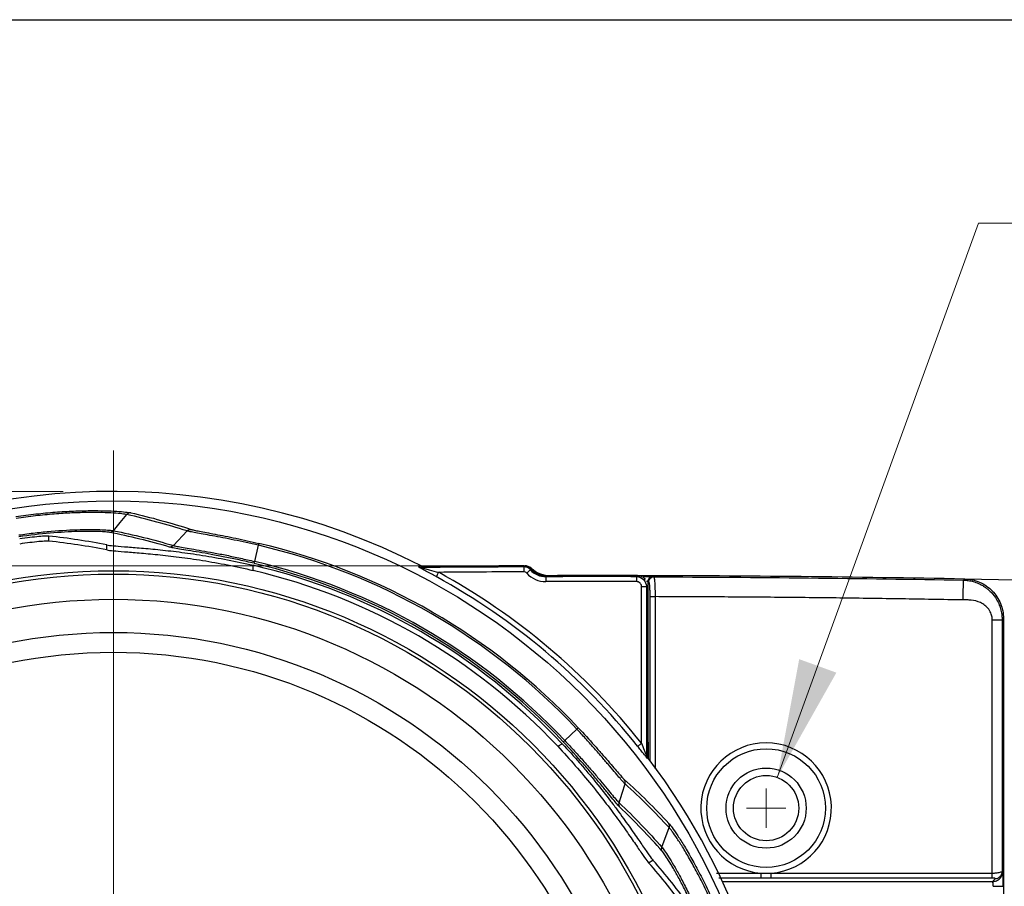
# Model space of a CAD drawing. Header units: millimetres. Extents: x 10 to 272, y 7 to 208.
# Tile 17 of 33: x 65 to 90, y 186 to 208. Entities that reach past the tile are written whole.
import ezdxf

# ---------------------------------------------------------------- set-up
doc = ezdxf.new("R2010")
doc.units = ezdxf.units.MM
doc.header["$PDSIZE"] = -1
doc.styles.add('SLDTEXTSTYLE3', font='TXT', dxfattribs={"width": 0.75})
doc.dimstyles.new('SLDDIMSTYLE0', dxfattribs={"dimtxt": 1.905, "dimasz": 3, "dimexe": 0, "dimexo": 0.0625, "dimgap": 0.47625, "dimtad": 0, "dimtih": 1, "dimtoh": 1, "dimdec": 1, "dimlfac": 2, "dimrnd": 1e-09, "dimzin": 12, "dimdsep": 46, "dimtxsty": 'SLDTEXTSTYLE3', "dimsah": 1, "dimcen": 0.09, "dimadec": 0, "dimazin": 3, "dimtfac": 1, "dimtdec": 1, "dimtofl": 0, "dimtmove": 0, "dimatfit": 3, "dimfxl": 1, "dimfrac": 2, "dimtolj": 1, "dimtzin": 12, "dimarcsym": 0})
doc.dimstyles.new('SLDDIMSTYLE2', dxfattribs={"dimtxt": 1.905, "dimasz": 3, "dimexe": 0, "dimexo": 0.0625, "dimgap": 0.47625, "dimtad": 0, "dimtih": 1, "dimtoh": 1, "dimdec": 1, "dimlfac": 2, "dimrnd": 1e-09, "dimzin": 4, "dimdsep": 46, "dimtxsty": 'SLDTEXTSTYLE3', "dimsah": 1, "dimcen": 0.09, "dimadec": 0, "dimazin": 1, "dimtfac": 1, "dimtdec": 1, "dimtofl": 0, "dimtmove": 0, "dimatfit": 3, "dimfxl": 1, "dimfrac": 2, "dimtolj": 1, "dimtzin": 12, "dimarcsym": 0})
doc.dimstyles.new('SLDDIMSTYLE3', dxfattribs={"dimtxt": 1.905, "dimasz": 3, "dimexe": 0, "dimexo": 0.0625, "dimgap": 0.47625, "dimtad": 0, "dimtih": 1, "dimtoh": 1, "dimdec": 1, "dimlfac": 2, "dimrnd": 1e-09, "dimzin": 12, "dimdsep": 46, "dimtxsty": 'SLDTEXTSTYLE3', "dimsah": 1, "dimcen": 0, "dimadec": 0, "dimazin": 3, "dimtfac": 1, "dimtdec": 1, "dimtofl": 0, "dimtmove": 0, "dimatfit": 3, "dimfxl": 1, "dimfrac": 2, "dimtolj": 1, "dimtzin": 12, "dimarcsym": 0})

# ---------------------------------------------------------------- blocks, each defined once
blk = doc.blocks.new('_D_7')
at = {"color": 7, "linetype": 'Continuous', "lineweight": 18}
for p, q in [((66.296, 195.767), (28.847, 195.767)), ((32.022, 195.767), (32.022, 184.948)), ((32.022, 184.561), (31.442, 184.561)), ((31.442, 184.561), (31.442, 181.537)), ((36.949, 184.561), (37.529, 184.561)), ((37.529, 184.561), (37.529, 181.537)), ((31.442, 181.537), (32.022, 181.537)), ((37.529, 181.537), (36.949, 181.537)), ((32.022, 161.754), (32.022, 181.15)), ((66.296, 161.754), (28.847, 161.754))]:
    blk.add_line(p, q, dxfattribs=at)
for points in [[(32.022, 195.767), (31.522, 192.767), (32.522, 192.767)], [(32.022, 161.754), (32.522, 164.754), (31.522, 164.754)]]:
    blk.add_solid(points, dxfattribs=at)
at = {"color": 7, "linetype": 'Continuous', "lineweight": 18, "char_height": 1.905, "attachment_point": 1, "style": 'SLDTEXTSTYLE3'}
for s, insert in [('68.0', (25.935, 183.993)), ('2.68', (32.022, 183.993))]:
    blk.add_mtext(s, dxfattribs=dict(at, insert=insert))
blk = doc.blocks.new('_D_8')
at = {"color": 7, "linetype": 'Continuous', "lineweight": 18}
for p, q in [((76.67, 193.885), (36.468, 193.885)), ((39.643, 193.885), (39.643, 178.496)), ((39.643, 178.109), (39.063, 178.109)), ((39.063, 178.109), (39.063, 175.085)), ((44.57, 178.109), (45.15, 178.109)), ((45.15, 178.109), (45.15, 175.085)), ((39.063, 175.085), (39.643, 175.085)), ((45.15, 175.085), (44.57, 175.085)), ((39.643, 163.636), (39.643, 174.698)), ((76.67, 163.636), (36.468, 163.636))]:
    blk.add_line(p, q, dxfattribs=at)
for points in [[(39.643, 193.885), (39.143, 190.885), (40.143, 190.885)], [(39.643, 163.636), (40.143, 166.636), (39.143, 166.636)]]:
    blk.add_solid(points, dxfattribs=at)
at = {"color": 7, "linetype": 'Continuous', "lineweight": 18, "char_height": 1.905, "attachment_point": 1, "style": 'SLDTEXTSTYLE3'}
for s, insert in [('60.5', (33.556, 177.54)), ('2.38', (39.643, 177.54))]:
    blk.add_mtext(s, dxfattribs=dict(at, insert=insert))
blk = doc.blocks.new('SW_SYMBOL_HOLE_DEPTH')
at = {"color": 0, "linetype": 'Continuous', "lineweight": 18}
for p, q in [((0, 875), (800, 875)), ((400, 875), (400, 75)), ((100, 555), (400, 75)), ((700, 555), (400, 75))]:
    blk.add_line(p, q, dxfattribs=at)
blk = doc.blocks.new('_D_12')
at = {"color": 7, "linetype": 'Continuous', "lineweight": 18}
for p, q in [((84.348, 188.536), (89.435, 202.545)), ((89.435, 202.545), (91.812, 202.545))]:
    blk.add_line(p, q, dxfattribs=at)
blk.add_solid([(84.348, 188.536), (85.842, 191.185), (84.902, 191.526)], dxfattribs=at)
at = {"color": 7, "linetype": 'Continuous', "lineweight": 18, "xscale": 0.0024333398, "yscale": 0.0024333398, "zscale": 0.0024333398}
blk.add_blockref('SW_SYMBOL_HOLE_DEPTH', (104.983, 201.282), dxfattribs=at)
at = {"color": 7, "linetype": 'Continuous', "lineweight": 18, "char_height": 1.905, "attachment_point": 1, "style": 'SLDTEXTSTYLE3'}
for s, insert in [('3.0[.12]', (107.705, 203.503)), ('2X M4X0.7', (91.812, 203.503))]:
    blk.add_mtext(s, dxfattribs=dict(at, insert=insert))
blk = doc.blocks.new('SW_CENTERMARKSYMBOL_0')
at = {"color": 0, "linetype": 'Continuous', "lineweight": 0}
blk.add_line((0, 2.54), (0, 18.037), dxfattribs=at)
blk = doc.blocks.new('SW_CENTERMARKSYMBOL_1')
at = {"color": 0, "linetype": 'Continuous', "lineweight": 0}
for q in [(0, 0.5), (-0.5, 0), (0, -0.5), (0.5, 0)]:
    blk.add_line((0, 0), q, dxfattribs=at)

msp = doc.modelspace()

# ---------------------------------------------------------------- linework, layer by layer
at = {"color": 7, "linetype": 'Continuous', "lineweight": 25}
for p, q in [((10.088, 207.692), (270.088, 207.692)), ((69.084, 194.399), (69.427, 194.768)), ((65.937, 194.509), (65.937, 194.637)), ((67.4, 194.287), (67.4, 194.414)), ((71.138, 193.995), (71.234, 194.406)), ((71.098, 193.769), (71.098, 193.899)), ((75.286, 193.856), (75.347, 193.883)), ((75.405, 193.869), (75.344, 193.843)), ((77.94, 193.859), (77.94, 193.885)), ((78.108, 193.785), (78.127, 193.802)), ((78.5, 193.611), (78.5, 193.637)), ((81.102, 193.481), (81.076, 193.487)), ((81.201, 193.612), (81.227, 193.606)), ((89.055, 193.523), (89.085, 193.552)), ((90.364, 193.527), (89.085, 193.552)), ((80.915, 189.402), (80.915, 193.362)), ((80.915, 193.362), (81.04, 193.362)), ((81.04, 193.362), (81.04, 189.094)), ((89.782, 186.115), (89.782, 192.519)), ((90.032, 192.519), (90.032, 186.155)), ((90.066, 192.553), (90.066, 164.968)), ((78.974, 189.47), (79.282, 189.759)), ((81.065, 189.502), (81.049, 189.435)), ((81.049, 189.435), (81.049, 189.112)), ((81.049, 189.435), (81.083, 189.41)), ((81.068, 189.5), (81.083, 189.41)), ((78.798, 189.324), (78.911, 189.389)), ((81.083, 189.41), (81.083, 189.025)), ((81.04, 189.094), (81.049, 189.112)), ((81.083, 189.025), (81.075, 189.036)), ((81.432, 186.771), (81.616, 187.266)), ((81.096, 186.38), (81.206, 186.443)), ((84.194, 185.991), (83.939, 185.991)), ((84.194, 186.115), (89.782, 186.115)), ((89.782, 185.991), (84.194, 185.991))]:
    msp.add_line(p, q, dxfattribs=at)
at = {"color": 8, "linetype": 'Continuous', "lineweight": 25}
for p, q in [((81.076, 193.487), (81.076, 189.45)), ((81.134, 188.946), (81.134, 193.106)), ((81.259, 193.106), (81.259, 188.753)), ((82.815, 186.115), (83.939, 186.115)), ((83.939, 185.991), (82.871, 185.991)), ((82.96, 185.908), (89.796, 185.908))]:
    msp.add_line(p, q, dxfattribs=at)
at = {"color": 7, "linetype": 'Continuous', "lineweight": 25, "flags": 128}
for points in [[(67.571, 194.774), (67.74, 194.978), (67.908, 195.181)], [(75.728, 193.612), (75.73, 193.615), (75.733, 193.621), (75.739, 193.632), (75.747, 193.645), (75.756, 193.662), (75.766, 193.68), (75.777, 193.701), (75.788, 193.721)], [(77.94, 193.859), (77.94, 193.856), (77.94, 193.849), (77.94, 193.837), (77.94, 193.822), (77.94, 193.803), (77.941, 193.781), (77.941, 193.758), (77.941, 193.734)], [(78.108, 193.785), (78.106, 193.783), (78.1, 193.778), (78.092, 193.77), (78.08, 193.76), (78.066, 193.747), (78.05, 193.733), (78.033, 193.717), (78.015, 193.701)], [(78.5, 193.611), (78.5, 193.608), (78.5, 193.601), (78.5, 193.589), (78.5, 193.574), (78.5, 193.555), (78.5, 193.533), (78.5, 193.51), (78.5, 193.486)], [(80.791, 193.612), (80.798, 193.618), (80.817, 193.637)], [(80.791, 193.612), (80.791, 193.609), (80.791, 193.602), (80.791, 193.59), (80.791, 193.574), (80.791, 193.555), (80.791, 193.534), (80.791, 193.511), (80.791, 193.487)], [(90.066, 192.553), (90.047, 192.534), (90.032, 192.519)], [(80.818, 189.324), (80.82, 189.326), (80.826, 189.33), (80.835, 189.338), (80.848, 189.347), (80.862, 189.359), (80.879, 189.372), (80.897, 189.387), (80.915, 189.402)], [(81.075, 189.036), (81.07, 189.027), (81.066, 189.019)], [(80.351, 187.894), (80.425, 188.136), (80.499, 188.375)]]:
    msp.add_lwpolyline(points, dxfattribs=at)
at = {"color": 8, "linetype": 'Continuous', "lineweight": 25, "flags": 128}
for points in [[(80.952, 193.616), (80.952, 193.613), (80.952, 193.606), (80.952, 193.596)], [(81.065, 193.386), (81.052, 193.374), (81.04, 193.362)]]:
    msp.add_lwpolyline(points, dxfattribs=at)
at = {"color": 7, "linetype": 'Continuous', "lineweight": 25}
for centre, radius in [((67.566, 178.76), 16.767), ((67.566, 178.76), 15.003), ((67.566, 178.76), 14.916), ((67.566, 178.76), 14.279), ((67.566, 178.76), 13.441), ((67.566, 178.76), 12.941), ((84.066, 187.76), 1.5), ((84.066, 187.76), 1.012), ((84.066, 187.76), 0.825)]:
    msp.add_circle(centre, radius, dxfattribs=at)
for centre, radius, start, end in [((67.566, 178.76), 17.007, 62.7738, 120.1206), ((67.566, 178.76), 16.069, 43.1935, 76.8065), ((67.566, 178.76), 16.117, 43.1946, 76.8065), ((67.566, 178.76), 15.545, 43.1332, 76.8668), ((67.566, 178.76), 15.599, 43.1935, 76.8178), ((67.566, 178.76), 15.647, 43.1935, 76.8065), ((67.566, 178.76), 15.418, 43.2433, 76.7567), ((75.343, 193.968), 0.125, 242.857, 270.4661), ((79.816, -306.112), 499.974, 90.21499, 90.51257), ((79.816, -306.112), 500, 90.21499, 90.50547), ((79.816, -306.112), 499.849, 90.21499, 90.46171), ((67.566, 178.76), 17.072, 38.5596, 61.2083), ((77.941, 193.635), 0.25, 41.9933, 90.215), ((77.941, 193.635), 0.224, 41.9933, 90.215), ((77.941, 193.635), 0.0992, 41.9933, 90.215), ((77.965, 193.635), 0.25, 48.7648, 90.2123), ((78.498, 194.137), 0.651, 221.9933, 270.1509), ((78.498, 194.137), 0.526, 221.9933, 270.1509), ((78.498, 194.137), 0.5, 221.9933, 270.1509), ((78.624, 194.387), 0.75, 228.7648, 270.1365), ((67.566, 178.76), 16.947, 38.5596, 61.2083), ((79.816, -306.112), 499.75, 89.88529, 90.15093), ((79.816, -306.112), 499.724, 89.88824, 90.15093), ((79.816, -306.112), 499.599, 89.88824, 90.15093), ((79.816, -306.112), 499.75, 88.93729, 89.88529), ((84.066, 187.76), 1.65, 274.4353, 265.5647), ((81.165, 189.094), 0.125, 180.0396, 217.2694), ((67.566, 178.76), 16.973, 322.7878, 37.2122)]:
    msp.add_arc(centre, radius, start, end, dxfattribs=at)
for centre, major_axis, start_param, end_param in [((64.158, 178.76), (16.331, 0), 1.37098, 1.461675), ((64.186, 178.76), (16.198, 0), 1.371065, 1.462498), ((69.27, 175.809), (-8.166, 14.143), 4.82151, 4.912205), ((69.256, 175.833), (-8.099, 14.028), 4.820687, 4.91212)]:
    msp.add_ellipse(centre, major_axis=major_axis, ratio=0.977984, start_param=start_param, end_param=end_param, dxfattribs=at)
for points, knots in [([(65.102, 195.13), (65.271, 195.155), (65.441, 195.178), (65.773, 195.215), (65.936, 195.231), (66.255, 195.255), (66.412, 195.264), (66.709, 195.277), (66.85, 195.28), (67.114, 195.282), (67.239, 195.281), (67.462, 195.275), (67.562, 195.27), (67.738, 195.259), (67.812, 195.253), (67.931, 195.239), (67.976, 195.233), (68.005, 195.226)], [0, 0, 0, 0, 0.125, 0.125, 0.25, 0.25, 0.375, 0.375, 0.5, 0.5, 0.625, 0.625, 0.75, 0.75, 0.875, 0.875, 1, 1, 1, 1]), ([(67.908, 195.181), (67.894, 195.184), (67.876, 195.187), (67.833, 195.194), (67.808, 195.197), (67.723, 195.206), (67.651, 195.213), (67.482, 195.223), (67.386, 195.227), (67.171, 195.232), (67.051, 195.233), (66.795, 195.231), (66.66, 195.228), (66.374, 195.215), (66.222, 195.206), (65.914, 195.181), (65.757, 195.166), (65.516, 195.138), (65.435, 195.128), (65.272, 195.106), (65.189, 195.095), (65.109, 195.082)], [0, 0, 0, 0, 0.0625, 0.0625, 0.125, 0.125, 0.25, 0.25, 0.375, 0.375, 0.5, 0.5, 0.625, 0.625, 0.75, 0.75, 0.875, 0.875, 0.9375, 0.9375, 1, 1, 1, 1]), ([(65.172, 194.665), (65.241, 194.675), (65.312, 194.685), (65.451, 194.703), (65.52, 194.712), (65.726, 194.736), (65.861, 194.749), (66.261, 194.783), (66.506, 194.795), (66.836, 194.803), (66.937, 194.804), (67.121, 194.803), (67.203, 194.801), (67.349, 194.795), (67.41, 194.792), (67.484, 194.785), (67.505, 194.783), (67.543, 194.779), (67.558, 194.776), (67.571, 194.774)], [0, 0, 0, 0, 0.0625, 0.0625, 0.125, 0.125, 0.25, 0.25, 0.5, 0.5, 0.625, 0.625, 0.75, 0.75, 0.875, 0.875, 0.9375, 0.9375, 1, 1, 1, 1]), ([(67.477, 194.729), (67.453, 194.734), (67.417, 194.738), (67.323, 194.746), (67.265, 194.749), (67.126, 194.754), (67.047, 194.755), (66.871, 194.756), (66.773, 194.755), (66.457, 194.746), (66.222, 194.733), (65.711, 194.689), (65.447, 194.658), (65.177, 194.617)], [0, 0, 0, 0, 0.125, 0.125, 0.25, 0.25, 0.375, 0.375, 0.5, 0.5, 0.75, 0.75, 1, 1, 1, 1]), ([(65.937, 194.637), (65.922, 194.639), (65.893, 194.639), (65.805, 194.634), (65.748, 194.631), (65.613, 194.618), (65.536, 194.61), (65.371, 194.591), (65.285, 194.579), (65.197, 194.566)], [0, 0, 0, 0, 0.25, 0.25, 0.5, 0.5, 0.75, 0.75, 1, 1, 1, 1]), ([(71.234, 194.406), (71.182, 194.417), (71.129, 194.429), (71.025, 194.453), (70.974, 194.464), (70.82, 194.497), (70.719, 194.518), (70.419, 194.579), (70.234, 194.613), (69.985, 194.659), (69.907, 194.673), (69.768, 194.698), (69.705, 194.709), (69.594, 194.73), (69.548, 194.739), (69.492, 194.751), (69.476, 194.755), (69.448, 194.762), (69.436, 194.765), (69.427, 194.768)], [0, 0, 0, 0, 0.0625, 0.0625, 0.125, 0.125, 0.25, 0.25, 0.5, 0.5, 0.625, 0.625, 0.75, 0.75, 0.875, 0.875, 0.9375, 0.9375, 1, 1, 1, 1]), ([(69.531, 194.807), (69.549, 194.801), (69.575, 194.794), (69.646, 194.779), (69.691, 194.77), (69.796, 194.749), (69.855, 194.738), (69.988, 194.713), (70.062, 194.699), (70.298, 194.654), (70.474, 194.62), (70.852, 194.542), (71.046, 194.499), (71.245, 194.452)], [0, 0, 0, 0, 0.125, 0.125, 0.25, 0.25, 0.375, 0.375, 0.5, 0.5, 0.75, 0.75, 1, 1, 1, 1]), ([(65.937, 194.509), (65.922, 194.511), (65.893, 194.511), (65.805, 194.507), (65.748, 194.503), (65.613, 194.491), (65.536, 194.482), (65.371, 194.462), (65.284, 194.451), (65.197, 194.437)], [0, 0, 0, 0, 0.25, 0.25, 0.5, 0.5, 0.75, 0.75, 1, 1, 1, 1]), ([(67.4, 194.414), (67.437, 194.407), (67.492, 194.4), (67.64, 194.386), (67.732, 194.378), (67.953, 194.361), (68.079, 194.351), (68.29, 194.333), (68.364, 194.327), (68.52, 194.313), (68.602, 194.305), (68.856, 194.279), (69.036, 194.259), (69.32, 194.223), (69.417, 194.21), (69.616, 194.181), (69.719, 194.166), (70.028, 194.116), (70.238, 194.079), (70.664, 193.996), (70.882, 193.95), (71.098, 193.899)], [0, 0, 0, 0, 0.125, 0.125, 0.25, 0.25, 0.375, 0.375, 0.4375, 0.4375, 0.5, 0.5, 0.625, 0.625, 0.6875, 0.6875, 0.75, 0.75, 0.875, 0.875, 1, 1, 1, 1]), ([(69.084, 194.399), (69.094, 194.396), (69.107, 194.393), (69.138, 194.385), (69.156, 194.381), (69.218, 194.369), (69.27, 194.359), (69.394, 194.338), (69.464, 194.326), (69.621, 194.3), (69.709, 194.285), (69.897, 194.252), (69.996, 194.234), (70.206, 194.195), (70.317, 194.174), (70.544, 194.128), (70.66, 194.103), (70.837, 194.064), (70.896, 194.051), (71.016, 194.023), (71.078, 194.009), (71.138, 193.995)], [0, 0, 0, 0, 0.0625, 0.0625, 0.125, 0.125, 0.25, 0.25, 0.375, 0.375, 0.5, 0.5, 0.625, 0.625, 0.75, 0.75, 0.875, 0.875, 0.9375, 0.9375, 1, 1, 1, 1]), ([(71.234, 194.406), (71.235, 194.411), (71.238, 194.423), (71.241, 194.438), (71.244, 194.449), (71.245, 194.451), (71.245, 194.452)], [0, 0, 0, 0, 0.21007, 0.446781, 0.710102, 1, 1, 1, 1]), ([(67.4, 194.287), (67.437, 194.28), (67.492, 194.273), (67.64, 194.259), (67.732, 194.251), (67.953, 194.234), (68.079, 194.224), (68.29, 194.206), (68.364, 194.2), (68.52, 194.185), (68.602, 194.177), (68.856, 194.152), (69.036, 194.131), (69.32, 194.095), (69.417, 194.082), (69.617, 194.053), (69.719, 194.037), (70.028, 193.988), (70.238, 193.951), (70.664, 193.867), (70.882, 193.82), (71.098, 193.769)], [0, 0, 0, 0, 0.125, 0.125, 0.25, 0.25, 0.375, 0.375, 0.4375, 0.4375, 0.5, 0.5, 0.625, 0.625, 0.6875, 0.6875, 0.75, 0.75, 0.875, 0.875, 1, 1, 1, 1]), ([(71.124, 193.949), (70.997, 193.978), (70.871, 194.007), (70.625, 194.06), (70.504, 194.085), (70.267, 194.131), (70.151, 194.153), (69.932, 194.193), (69.828, 194.211), (69.633, 194.244), (69.542, 194.259), (69.378, 194.286), (69.305, 194.298), (69.177, 194.32), (69.123, 194.329), (69.037, 194.346), (69.005, 194.353), (68.983, 194.36)], [0, 0, 0, 0, 0.125, 0.125, 0.25, 0.25, 0.375, 0.375, 0.5, 0.5, 0.625, 0.625, 0.75, 0.75, 0.875, 0.875, 1, 1, 1, 1]), ([(75.728, 193.612), (75.639, 193.661), (75.552, 193.709), (75.425, 193.777), (75.383, 193.8), (75.331, 193.829), (75.315, 193.838), (75.291, 193.851), (75.284, 193.856), (75.286, 193.856)], [0, 0, 0, 0, 0.5, 0.5, 0.75, 0.75, 0.875, 0.875, 1, 1, 1, 1]), ([(75.344, 193.843), (75.343, 193.842), (75.347, 193.841), (75.36, 193.837), (75.369, 193.835), (75.394, 193.828), (75.413, 193.822), (75.47, 193.807), (75.509, 193.797), (75.628, 193.765), (75.708, 193.743), (75.788, 193.721)], [0, 0, 0, 0, 0.0625, 0.0625, 0.125, 0.125, 0.25, 0.25, 0.5, 0.5, 1, 1, 1, 1]), ([(80.791, 193.612), (80.857, 193.612), (80.921, 193.584), (81.013, 193.492), (81.04, 193.428), (81.04, 193.362)], [0, 0, 0, 0, 0.5, 0.5, 1, 1, 1, 1]), ([(80.915, 193.362), (80.915, 193.395), (80.902, 193.427), (80.856, 193.473), (80.824, 193.487), (80.791, 193.487)], [0, 0, 0, 0, 0.5, 0.5, 1, 1, 1, 1]), ([(80.817, 193.637), (80.845, 193.634), (80.901, 193.629), (80.968, 193.593), (80.996, 193.557), (81.007, 193.543)], [0, 0, 0, 0, 0.381873, 0.763747, 1, 1, 1, 1]), ([(80.952, 193.616), (81.014, 193.616), (81.075, 193.615), (81.167, 193.614), (81.196, 193.613), (81.201, 193.612)], [0, 0, 0, 0, 0.5, 0.5, 1, 1, 1, 1]), ([(81.201, 193.612), (81.172, 193.612), (81.137, 193.599), (81.089, 193.551), (81.076, 193.516), (81.076, 193.487)], [0, 0, 0, 0, 0.5, 0.5, 1, 1, 1, 1]), ([(81.102, 193.481), (81.102, 193.511), (81.114, 193.545), (81.163, 193.594), (81.197, 193.606), (81.227, 193.606)], [0, 0, 0, 0, 0.5, 0.5, 1, 1, 1, 1]), ([(81.134, 193.106), (81.134, 193.119), (81.134, 193.143), (81.134, 193.179), (81.133, 193.215), (81.131, 193.261), (81.129, 193.315), (81.125, 193.372), (81.12, 193.419), (81.114, 193.453), (81.108, 193.476), (81.104, 193.48), (81.102, 193.481)], [0, 0, 0, 0, 0.063292, 0.12602, 0.188799, 0.252247, 0.37736, 0.503, 0.627335, 0.752189, 0.87597, 1, 1, 1, 1]), ([(81.227, 193.606), (81.227, 193.606), (81.229, 193.605), (81.234, 193.596), (81.239, 193.569), (81.245, 193.521), (81.25, 193.457), (81.254, 193.381), (81.257, 193.292), (81.258, 193.199), (81.259, 193.137), (81.259, 193.106)], [0, 0, 0, 0, 0.035451, 0.116418, 0.247777, 0.383859, 0.496931, 0.629772, 0.759365, 0.88336, 1, 1, 1, 1]), ([(89.046, 193.023), (89.047, 193.082), (89.048, 193.144), (89.05, 193.266), (89.051, 193.325), (89.053, 193.422), (89.054, 193.46), (89.055, 193.51), (89.055, 193.522), (89.055, 193.523)], [0, 0, 0, 0, 0.25, 0.25, 0.5, 0.5, 0.75, 0.75, 1, 1, 1, 1]), ([(89.055, 193.523), (89.075, 193.522), (89.115, 193.521), (89.177, 193.514), (89.24, 193.503), (89.305, 193.487), (89.37, 193.466), (89.443, 193.437), (89.522, 193.397), (89.6, 193.348), (89.679, 193.288), (89.782, 193.192), (89.883, 193.059), (89.961, 192.902), (90.004, 192.767), (90.028, 192.641), (90.031, 192.558), (90.032, 192.519)], [0, 0, 0, 0, 0.03794, 0.077351, 0.118276, 0.160754, 0.204818, 0.250499, 0.311342, 0.37727, 0.430544, 0.503585, 0.653357, 0.754243, 0.84331, 0.925144, 1, 1, 1, 1]), ([(89.085, 193.552), (89.15, 193.551), (89.214, 193.544), (89.34, 193.517), (89.402, 193.497), (89.521, 193.446), (89.578, 193.415), (89.684, 193.342), (89.735, 193.299), (89.825, 193.208), (89.865, 193.157), (89.937, 193.049), (89.967, 192.991), (90.04, 192.813), (90.066, 192.683), (90.066, 192.553)], [0, 0, 0, 0, 0.125, 0.125, 0.25, 0.25, 0.375, 0.375, 0.5, 0.5, 0.625, 0.625, 0.75, 0.75, 1, 1, 1, 1]), ([(81.134, 193.106), (81.137, 193.106), (81.15, 193.106), (81.198, 193.106), (81.231, 193.106), (81.259, 193.106)], [0, 0, 0, 0, 0.5, 0.5, 1, 1, 1, 1]), ([(89.046, 193.023), (88.526, 193.032), (87.488, 193.05), (85.931, 193.072), (84.374, 193.088), (82.816, 193.1), (81.778, 193.104), (81.259, 193.106)], [0, 0, 0, 0, 0.2000019, 0.4000009, 0.599999, 0.799998, 1, 1, 1, 1]), ([(89.782, 192.519), (89.781, 192.535), (89.78, 192.566), (89.772, 192.614), (89.756, 192.668), (89.731, 192.726), (89.681, 192.806), (89.601, 192.889), (89.455, 192.98), (89.295, 193.017), (89.147, 193.023), (89.079, 193.023), (89.046, 193.023)], [0, 0, 0, 0, 0.047084, 0.094707, 0.143461, 0.214167, 0.285659, 0.423515, 0.55634, 0.79517, 0.900762, 1, 1, 1, 1]), ([(89.782, 192.519), (89.811, 192.519), (89.843, 192.519), (89.904, 192.519), (89.933, 192.519), (89.981, 192.519), (90.001, 192.519), (90.026, 192.519), (90.031, 192.519), (90.032, 192.519)], [0, 0, 0, 0, 0.25, 0.25, 0.5, 0.5, 0.75, 0.75, 1, 1, 1, 1]), ([(80.499, 188.375), (80.492, 188.382), (80.483, 188.39), (80.463, 188.411), (80.452, 188.423), (80.414, 188.466), (80.382, 188.502), (80.31, 188.587), (80.268, 188.635), (80.177, 188.744), (80.126, 188.804), (80.017, 188.932), (79.959, 189), (79.836, 189.142), (79.771, 189.217), (79.638, 189.368), (79.569, 189.445), (79.427, 189.601), (79.354, 189.681), (79.282, 189.759)], [0, 0, 0, 0, 0.0625, 0.0625, 0.125, 0.125, 0.25, 0.25, 0.375, 0.375, 0.5, 0.5, 0.625, 0.625, 0.75, 0.75, 0.875, 0.875, 1, 1, 1, 1]), ([(79.316, 189.792), (79.456, 189.644), (79.592, 189.494), (79.783, 189.281), (79.845, 189.21), (79.963, 189.076), (80.018, 189.012), (80.122, 188.891), (80.171, 188.834), (80.259, 188.731), (80.298, 188.685), (80.368, 188.605), (80.398, 188.571), (80.447, 188.517), (80.467, 188.497), (80.48, 188.485)], [0, 0, 0, 0, 0.25, 0.25, 0.375, 0.375, 0.5, 0.5, 0.625, 0.625, 0.75, 0.75, 0.875, 0.875, 1, 1, 1, 1]), ([(80.367, 187.788), (80.351, 187.803), (80.328, 187.827), (80.271, 187.893), (80.235, 187.936), (80.152, 188.036), (80.105, 188.094), (80, 188.222), (79.941, 188.294), (79.814, 188.447), (79.746, 188.528), (79.603, 188.697), (79.526, 188.786), (79.286, 189.061), (79.117, 189.248), (78.939, 189.438)], [0, 0, 0, 0, 0.125, 0.125, 0.25, 0.25, 0.375, 0.375, 0.5, 0.5, 0.625, 0.625, 0.75, 0.75, 1, 1, 1, 1]), ([(78.974, 189.47), (79.016, 189.426), (79.059, 189.38), (79.143, 189.29), (79.184, 189.246), (79.306, 189.112), (79.385, 189.024), (79.539, 188.849), (79.613, 188.764), (79.751, 188.603), (79.816, 188.525), (79.939, 188.379), (79.996, 188.31), (80.097, 188.187), (80.143, 188.132), (80.223, 188.036), (80.257, 187.996), (80.299, 187.948), (80.312, 187.934), (80.334, 187.911), (80.343, 187.902), (80.351, 187.894)], [0, 0, 0, 0, 0.0625, 0.0625, 0.125, 0.125, 0.25, 0.25, 0.375, 0.375, 0.5, 0.5, 0.625, 0.625, 0.75, 0.75, 0.875, 0.875, 0.9375, 0.9375, 1, 1, 1, 1]), ([(78.798, 189.324), (78.949, 189.163), (79.099, 188.997), (79.385, 188.669), (79.522, 188.507), (79.784, 188.185), (79.91, 188.024), (80.142, 187.719), (80.25, 187.574), (80.448, 187.299), (80.54, 187.169), (80.701, 186.937), (80.773, 186.833), (80.866, 186.697), (80.895, 186.654), (80.948, 186.578), (80.973, 186.544), (81.038, 186.453), (81.071, 186.408), (81.096, 186.38)], [0, 0, 0, 0, 0.125, 0.125, 0.25, 0.25, 0.375, 0.375, 0.5, 0.5, 0.625, 0.625, 0.75, 0.75, 0.8125, 0.8125, 0.875, 0.875, 1, 1, 1, 1]), ([(78.911, 189.389), (79.061, 189.228), (79.208, 189.065), (79.423, 188.819), (79.494, 188.736), (79.632, 188.571), (79.699, 188.49), (79.895, 188.249), (80.018, 188.091), (80.193, 187.862), (80.25, 187.786), (80.358, 187.64), (80.41, 187.569), (80.558, 187.363), (80.648, 187.236), (80.77, 187.06), (80.809, 187.004), (80.88, 186.899), (80.914, 186.851), (81.007, 186.715), (81.06, 186.639), (81.147, 186.517), (81.181, 186.471), (81.206, 186.443)], [0, 0, 0, 0, 0.125, 0.125, 0.1875, 0.1875, 0.25, 0.25, 0.375, 0.375, 0.4375, 0.4375, 0.5, 0.5, 0.625, 0.625, 0.6875, 0.6875, 0.75, 0.75, 0.875, 0.875, 1, 1, 1, 1]), ([(81.066, 189.019), (81.065, 189.017), (81.053, 189.031), (81.017, 189.074), (80.995, 189.102), (80.948, 189.161), (80.922, 189.193), (80.871, 189.257), (80.844, 189.29), (80.818, 189.324)], [0, 0, 0, 0, 0.25, 0.25, 0.5, 0.5, 0.75, 0.75, 1, 1, 1, 1]), ([(80.915, 189.402), (80.939, 189.343), (80.962, 189.285), (80.996, 189.2), (81.007, 189.172), (81.023, 189.133), (81.028, 189.121), (81.037, 189.101), (81.04, 189.093), (81.04, 189.094)], [0, 0, 0, 0, 0.5, 0.5, 0.75, 0.75, 0.875, 0.875, 1, 1, 1, 1]), ([(80.367, 187.788), (80.363, 187.794), (80.355, 187.808), (80.347, 187.833), (80.344, 187.863), (80.348, 187.884), (80.351, 187.894)], [0, 0, 0, 0, 0.203712, 0.438315, 0.703761, 1, 1, 1, 1]), ([(81.606, 187.373), (81.627, 187.351), (81.656, 187.315), (81.727, 187.219), (81.769, 187.158), (81.866, 187.012), (81.921, 186.926), (82.038, 186.736), (82.1, 186.631), (82.231, 186.4), (82.3, 186.274), (82.437, 186.012), (82.506, 185.874), (82.645, 185.584), (82.714, 185.432), (82.848, 185.126), (82.912, 184.97), (82.975, 184.811)], [0, 0, 0, 0, 0.125, 0.125, 0.25, 0.25, 0.375, 0.375, 0.5, 0.5, 0.625, 0.625, 0.75, 0.75, 0.875, 0.875, 1, 1, 1, 1]), ([(82.93, 184.793), (82.9, 184.869), (82.87, 184.946), (82.807, 185.097), (82.776, 185.172), (82.68, 185.394), (82.613, 185.54), (82.48, 185.82), (82.413, 185.954), (82.281, 186.207), (82.216, 186.328), (82.09, 186.551), (82.03, 186.653), (81.918, 186.836), (81.865, 186.919), (81.772, 187.06), (81.731, 187.118), (81.68, 187.187), (81.665, 187.208), (81.638, 187.242), (81.626, 187.256), (81.616, 187.266)], [0, 0, 0, 0, 0.0625, 0.0625, 0.125, 0.125, 0.25, 0.25, 0.375, 0.375, 0.5, 0.5, 0.625, 0.625, 0.75, 0.75, 0.875, 0.875, 0.9375, 0.9375, 1, 1, 1, 1]), ([(81.432, 186.771), (81.44, 186.762), (81.45, 186.749), (81.473, 186.719), (81.486, 186.701), (81.528, 186.641), (81.562, 186.59), (81.639, 186.467), (81.682, 186.396), (81.775, 186.238), (81.825, 186.149), (81.93, 185.957), (81.984, 185.854), (82.095, 185.636), (82.152, 185.519), (82.265, 185.279), (82.321, 185.156), (82.403, 184.965), (82.43, 184.901), (82.484, 184.771), (82.511, 184.704), (82.537, 184.639)], [0, 0, 0, 0, 0.0625, 0.0625, 0.125, 0.125, 0.25, 0.25, 0.375, 0.375, 0.5, 0.5, 0.625, 0.625, 0.75, 0.75, 0.875, 0.875, 0.9375, 0.9375, 1, 1, 1, 1]), ([(82.493, 184.62), (82.444, 184.746), (82.392, 184.872), (82.287, 185.116), (82.234, 185.235), (82.126, 185.466), (82.071, 185.578), (81.966, 185.788), (81.914, 185.886), (81.814, 186.071), (81.766, 186.156), (81.678, 186.308), (81.637, 186.376), (81.563, 186.494), (81.531, 186.543), (81.478, 186.62), (81.456, 186.649), (81.44, 186.668)], [0, 0, 0, 0, 0.125, 0.125, 0.25, 0.25, 0.375, 0.375, 0.5, 0.5, 0.625, 0.625, 0.75, 0.75, 0.875, 0.875, 1, 1, 1, 1]), ([(83.939, 185.991), (83.939, 185.993), (83.939, 186.007), (83.939, 186.055), (83.939, 186.087), (83.939, 186.115)], [0, 0, 0, 0, 0.5, 0.5, 1, 1, 1, 1]), ([(84.194, 185.991), (84.194, 185.993), (84.194, 186.007), (84.194, 186.055), (84.194, 186.087), (84.194, 186.115)], [0, 0, 0, 0, 0.5, 0.5, 1, 1, 1, 1]), ([(89.782, 186.115), (89.791, 186.115), (89.811, 186.116), (89.842, 186.118), (89.874, 186.122), (89.913, 186.128), (89.961, 186.137), (90.003, 186.147), (90.028, 186.154), (90.031, 186.154), (90.032, 186.155)], [0, 0, 0, 0, 0.07247, 0.152075, 0.238957, 0.335139, 0.488173, 0.699172, 0.869716, 1, 1, 1, 1]), ([(89.782, 185.991), (89.782, 185.993), (89.782, 186.007), (89.782, 186.055), (89.782, 186.087), (89.782, 186.115)], [0, 0, 0, 0, 0.5, 0.5, 1, 1, 1, 1]), ([(89.857, 185.98), (89.857, 185.981), (89.857, 185.982), (89.859, 185.984), (89.854, 185.986), (89.841, 185.988), (89.825, 185.99), (89.805, 185.991), (89.789, 185.991), (89.782, 185.991)], [0, 0, 0, 0, 0.090095, 0.193888, 0.438414, 0.574588, 0.714234, 0.859629, 1, 1, 1, 1]), ([(89.796, 185.908), (89.826, 185.908), (89.858, 185.913), (89.919, 185.938), (89.949, 185.957), (89.997, 186.005), (90.017, 186.035), (90.041, 186.096), (90.046, 186.128), (90.046, 186.157)], [0, 0, 0, 0, 0.25, 0.25, 0.5, 0.5, 0.75, 0.75, 1, 1, 1, 1]), ([(89.857, 185.98), (89.877, 185.98), (89.9, 185.984), (89.943, 186.001), (89.963, 186.015), (89.998, 186.049), (90.011, 186.069), (90.028, 186.112), (90.032, 186.134), (90.032, 186.155)], [0, 0, 0, 0, 0.25, 0.25, 0.5, 0.5, 0.75, 0.75, 1, 1, 1, 1]), ([(90.046, 186.157), (90.047, 186.156), (90.047, 186.153), (90.048, 186.145), (90.048, 186.134), (90.049, 186.115), (90.05, 186.085), (90.051, 186.038), (90.051, 185.982), (90.052, 185.92), (90.052, 185.853), (90.052, 185.806), (90.052, 185.783)], [0, 0, 0, 0, 0.062604, 0.125017, 0.187795, 0.251484, 0.376892, 0.50151, 0.625312, 0.750814, 0.87591, 1, 1, 1, 1]), ([(89.802, 185.783), (89.802, 185.792), (89.802, 185.809), (89.802, 185.835), (89.801, 185.861), (89.8, 185.884), (89.798, 185.902), (89.797, 185.906), (89.796, 185.908)], [0, 0, 0, 0, 0.134039, 0.281131, 0.441276, 0.614474, 0.800719, 1, 1, 1, 1]), ([(89.802, 185.783), (89.832, 185.783), (89.863, 185.783), (89.924, 185.783), (89.953, 185.783), (90.002, 185.783), (90.021, 185.783), (90.046, 185.783), (90.052, 185.783), (90.052, 185.783)], [0, 0, 0, 0, 0.25, 0.25, 0.5, 0.5, 0.75, 0.75, 1, 1, 1, 1])]:
    msp.add_open_spline(points, degree=3, knots=knots, dxfattribs=at)
for points in [[(68.005, 195.226), (67.968, 195.227), (67.931, 195.21), (67.908, 195.181)], [(69.427, 194.768), (68.92, 194.93), (68.414, 195.067), (67.908, 195.181)], [(68.005, 195.226), (68.514, 195.111), (69.022, 194.971), (69.531, 194.807)], [(67.571, 194.774), (67.548, 194.746), (67.513, 194.729), (67.477, 194.729)], [(68.983, 194.36), (68.481, 194.508), (67.979, 194.63), (67.477, 194.729)], [(67.571, 194.774), (68.075, 194.673), (68.579, 194.549), (69.084, 194.399)], [(69.427, 194.768), (69.453, 194.796), (69.493, 194.811), (69.531, 194.807)], [(69.084, 194.399), (69.059, 194.372), (69.02, 194.357), (68.983, 194.36)], [(71.124, 193.949), (71.125, 193.95), (71.13, 193.967), (71.138, 193.995)], [(75.347, 193.883), (75.365, 193.874), (75.385, 193.869), (75.405, 193.869)], [(81.227, 193.606), (83.836, 193.599), (86.446, 193.571), (89.055, 193.523)], [(79.282, 189.759), (79.302, 189.779), (79.315, 189.791), (79.316, 189.792)], [(78.939, 189.438), (78.94, 189.438), (78.953, 189.451), (78.974, 189.47)], [(81.049, 189.112), (81.049, 189.084), (81.058, 189.058), (81.075, 189.036)], [(80.499, 188.375), (80.51, 188.412), (80.503, 188.454), (80.48, 188.485)], [(80.48, 188.485), (80.877, 188.127), (81.252, 187.756), (81.606, 187.373)], [(81.616, 187.266), (81.265, 187.648), (80.893, 188.018), (80.499, 188.375)], [(80.351, 187.894), (80.733, 187.532), (81.093, 187.157), (81.432, 186.771)], [(81.44, 186.668), (81.104, 187.052), (80.746, 187.426), (80.367, 187.788)], [(81.616, 187.266), (81.629, 187.301), (81.625, 187.342), (81.606, 187.373)], [(81.44, 186.668), (81.423, 186.699), (81.42, 186.737), (81.432, 186.771)], [(90.032, 186.155), (90.037, 186.131), (90.042, 186.181), (90.046, 186.157)], [(83.939, 186.115), (83.981, 186.114), (84.066, 186.112), (84.151, 186.114), (84.194, 186.115)], [(89.857, 185.98), (89.862, 185.956), (89.792, 185.932), (89.796, 185.908)]]:
    msp.add_open_spline(points, degree=3, dxfattribs=at)
at = {"color": 8, "linetype": 'Continuous', "lineweight": 25}
msp.add_open_spline([(81.076, 193.487), (81.073, 193.487), (81.068, 193.488), (81.053, 193.489), (81.041, 193.489), (81.041, 193.489)], degree=3, knots=[0, 0, 0, 0, 0.490499, 0.980959, 1, 1, 1, 1], dxfattribs=at)
at = {"color": 7, "linetype": 'Continuous', "lineweight": 0}
msp.add_point((67.566, 195.767), dxfattribs=at)

# ---------------------------------------------------------------- block references
for name, p in [('SW_CENTERMARKSYMBOL_0', (67.566, 178.76)), ('SW_CENTERMARKSYMBOL_1', (84.066, 187.76))]:
    msp.add_blockref(name, p, dxfattribs=at)

# ---------------------------------------------------------------- dimensions: what is measured, and where the dimension line sits
at = {"color": 7, "linetype": 'Continuous', "lineweight": 18}
dim = msp.add_diameter_dim_2p(p1=(83.785, 186.985), p2=(84.348, 188.536), text='2X M4X0.7 {\\fGDT;x}3.0[.12]', dimstyle='SLDDIMSTYLE3', override={"dimpost": '<>'}, dxfattribs=at)
dim.commit()
dim.dimension.update_dxf_attribs({"geometry": '_D_12', "text_midpoint": (104.169, 202.545), "dimtype": 163})
for base, p1, p2, dimstyle, picture, middle in [((32.022, 195.767), (67.566, 161.754), (67.566, 195.767), 'SLDDIMSTYLE2', '_D_7', (32.022, 183.049)), ((39.643, 193.885), (77.94, 163.636), (77.94, 193.885), 'SLDDIMSTYLE0', '_D_8', (39.643, 176.597))]:
    dim = msp.add_linear_dim(base=base, p1=p1, p2=p2, angle=90, dimstyle=dimstyle, dxfattribs=at)
    dim.commit()
    dim.dimension.update_dxf_attribs({"geometry": picture, "text_midpoint": middle, "dimtype": 160})

doc.saveas('drawing.dxf')
